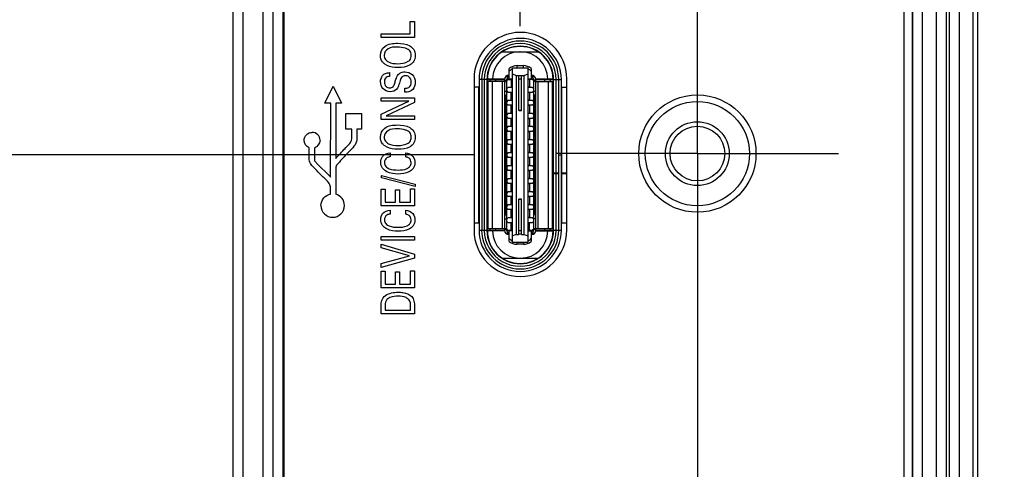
# Model space of a CAD drawing. Header units: inches. Extents: x 0 to 34, y 0 to 22.
# Tile 83 of 129: x 11.564 to 13.053, y 17.381 to 18.06. Entities that reach past the tile are written whole.
import ezdxf

# ---------------------------------------------------------------- set-up
doc = ezdxf.new("R2010")
doc.units = ezdxf.units.IN
doc.header["$LTSCALE"] = 1.87
doc.header["$MEASUREMENT"] = 0
doc.linetypes.add('CENTER', pattern=[0.6, 0.375, -0.075, 0.075, -0.075])
doc.layers.get('0').update_dxf_attribs({"linetype": 'CONTINUOUS'})
doc.layers.add('02___PRT_ALL_AXES', color=7, linetype='CONTINUOUS')
doc.layers.add('DIMENSIONS', color=7, linetype='CONTINUOUS')
doc.styles.get("Standard").update_dxf_attribs({"font": 'txt', "width": 0.8})
doc.dimstyles.new('DIMSTYLE_3', dxfattribs={"dimtxt": 0.125, "dimasz": 0.18, "dimexe": 0.125, "dimexo": 0.0625, "dimgap": 0.03125, "dimtad": 0, "dimtih": 1, "dimtoh": 1, "dimzin": 0, "dimdsep": 46, "dimtxsty": 'STANDARD', "dimblk": '_FILLED', "dimblk1": '_FILLED', "dimblk2": '_FILLED', "dimcen": 0.09, "dimazin": 0, "dimtp": 0.01, "dimtm": 0.01, "dimtfac": 1, "dimtofl": 0, "dimtmove": 0, "dimatfit": 3, "dimldrblk": '_FILLED', "dimfxl": 1, "dimtolj": 1, "dimtzin": 0, "dimarcsym": 0})

# ---------------------------------------------------------------- blocks, each defined once
blk = doc.blocks.new('*D22')
at = {"layer": 'DIMENSIONS', "color": 2, "linetype": 'CONTINUOUS'}
blk.add_line((12.3209, 18.0502), (12.3209, 19.62), dxfattribs=at)
at = {"layer": 'DIMENSIONS', "color": 2, "linetype": 'CONTINUOUS', "insert": (12.2584, 19.6825), "char_height": 0.125, "width": 1.525, "attachment_point": 1, "rotation": 90, "line_spacing_factor": 0.9}
blk.add_mtext('2X 11.04{\\ftxt.shx;\\W1.000000;\\H0.125000; }[.435]', dxfattribs=at)
blk = doc.blocks.new('_FILLED')
at = {"color": 0, "linetype": 'BYBLOCK'}
blk.add_solid([(0, 0), (-1, 0.1736), (-1, -0.1736)], dxfattribs=at)
blk = doc.blocks.new('*D28')
at = {"layer": 'DIMENSIONS', "color": 2, "linetype": 'CONTINUOUS'}
blk.add_line((12.2525, 17.856), (11.1985, 17.856), dxfattribs=at)
at = {"layer": 'DIMENSIONS', "color": 2, "linetype": 'CONTINUOUS', "insert": (11.136, 17.9185), "char_height": 0.125, "width": 1.325, "attachment_point": 3, "line_spacing_factor": 0.9}
blk.add_mtext('62.27{\\ftxt.shx;\\W1.000000;\\H0.125000; }[2.451]', dxfattribs=at)
blk = doc.blocks.new('*D52')
at = {"layer": 'DIMENSIONS', "color": 2, "linetype": 'CONTINUOUS'}
blk.add_line((12.9902, 18.9325), (11.1985, 18.9325), dxfattribs=at)
at = {"layer": 'DIMENSIONS', "color": 2, "linetype": 'CONTINUOUS', "insert": (11.136, 18.995), "char_height": 0.125, "width": 1.325, "attachment_point": 3, "line_spacing_factor": 0.9}
blk.add_mtext('89.61{\\ftxt.shx;\\W1.000000;\\H0.125000; }[3.528]', dxfattribs=at)

msp = doc.modelspace()

# ---------------------------------------------------------------- linework, layer by layer
at = {"color": 7, "linetype": 'CONTINUOUS'}
for p, q in [((11.9014, 18.8322), (11.9014, 15.7644)), ((12.9499, 18.8324), (12.9499, 15.5047)), ((12.9649, 18.8324), (12.9649, 15.5047)), ((12.9695, 18.8278), (12.9695, 15.5093)), ((12.9845, 18.8278), (12.9845, 15.5093)), ((11.9319, 18.7818), (11.9319, 15.9366)), ((11.9468, 18.7818), (11.9468, 15.9366)), ((11.9469, 18.7818), (11.9469, 15.9366)), ((11.9619, 18.7818), (11.9619, 15.9366)), ((11.9637, 18.7709), (11.9637, 15.9552)), ((12.9011, 15.5674), (12.9011, 18.7709)), ((12.9141, 15.5538), (12.9141, 18.7818)), ((12.9142, 15.5537), (12.9142, 18.7818)), ((12.9292, 15.5537), (12.9292, 18.7818)), ((13.0053, 18.7771), (13.0053, 15.56)), ((12.2938, 18.0119), (12.348, 18.0119)), ((12.3135, 18.0192), (12.3135, 18.0194)), ((12.3213, 18.0197), (12.3205, 18.0197)), ((12.3284, 18.0194), (12.3284, 18.0192)), ((12.2721, 17.9819), (12.2722, 17.9819)), ((12.2722, 17.9819), (12.2727, 17.9819)), ((12.2732, 17.9839), (12.2728, 17.9839)), ((12.3044, 17.9707), (12.3044, 17.9867)), ((12.3091, 17.7243), (12.3091, 17.9877)), ((12.3091, 17.9877), (12.3328, 17.9877)), ((12.3162, 17.9877), (12.3162, 17.9908)), ((12.3162, 17.9908), (12.3257, 17.9908)), ((12.3257, 17.9877), (12.3257, 17.9908)), ((12.3328, 17.7243), (12.3328, 17.9877)), ((12.3375, 17.9867), (12.3375, 17.9707)), ((12.3691, 17.9839), (12.3687, 17.9839)), ((12.3692, 17.9819), (12.3696, 17.9819)), ((12.3696, 17.9819), (12.3698, 17.9819)), ((12.2587, 17.9697), (12.2587, 17.7422)), ((12.2705, 17.9697), (12.2587, 17.9697)), ((12.2627, 17.9697), (12.2627, 17.7422)), ((12.2666, 17.9697), (12.2666, 17.7422)), ((12.2705, 17.9697), (12.2705, 17.7422)), ((12.2721, 17.9662), (12.2705, 17.9662)), ((12.2713, 17.9707), (12.2974, 17.9707)), ((12.2713, 17.9705), (12.2713, 17.9697)), ((12.2713, 17.9697), (12.2973, 17.9697)), ((12.2721, 17.967), (12.2721, 17.7449)), ((12.2973, 17.967), (12.2721, 17.967)), ((12.2757, 17.967), (12.2757, 17.9697)), ((12.2784, 17.967), (12.2784, 17.7449)), ((12.2835, 17.9697), (12.2835, 17.967)), ((12.2934, 17.9697), (12.2934, 17.9707)), ((12.2942, 17.7449), (12.2942, 17.967)), ((12.2973, 17.9699), (12.2973, 17.742)), ((12.2973, 17.9688), (12.3005, 17.9688)), ((12.2973, 17.9668), (12.3005, 17.9668)), ((12.3005, 17.742), (12.3005, 17.9699)), ((12.3005, 17.9678), (12.3024, 17.9697)), ((12.3005, 17.9697), (12.3091, 17.9697)), ((12.3006, 17.9707), (12.3091, 17.9707)), ((12.3013, 17.9697), (12.3013, 17.9707)), ((12.3017, 17.9724), (12.3017, 17.9759)), ((12.3036, 17.9731), (12.3036, 17.9762)), ((12.3036, 17.9762), (12.3044, 17.9762)), ((12.3044, 17.9731), (12.3036, 17.9731)), ((12.3072, 17.9697), (12.3072, 17.9587)), ((12.3091, 17.9782), (12.315, 17.9758)), ((12.315, 17.9758), (12.315, 17.7361)), ((12.315, 17.9758), (12.319, 17.9758)), ((12.319, 17.9229), (12.319, 17.9758)), ((12.319, 17.9758), (12.3229, 17.9758)), ((12.3229, 17.9703), (12.319, 17.9703)), ((12.3229, 17.9229), (12.3229, 17.9758)), ((12.3229, 17.9758), (12.3268, 17.9758)), ((12.3268, 17.9758), (12.3328, 17.9782)), ((12.3268, 17.7361), (12.3268, 17.9758)), ((12.3328, 17.9707), (12.3413, 17.9707)), ((12.3414, 17.9697), (12.3328, 17.9697)), ((12.3335, 17.9697), (12.3335, 17.9707)), ((12.3347, 17.9697), (12.3347, 17.9587)), ((12.3383, 17.9762), (12.3375, 17.9762)), ((12.3383, 17.9731), (12.3375, 17.9731)), ((12.3383, 17.9762), (12.3383, 17.9731)), ((12.3394, 17.9697), (12.3414, 17.9678)), ((12.3402, 17.9759), (12.3402, 17.9724)), ((12.3414, 17.742), (12.3414, 17.9699)), ((12.3446, 17.9688), (12.3414, 17.9688)), ((12.3446, 17.9668), (12.3414, 17.9668)), ((12.3444, 17.9707), (12.3705, 17.9707)), ((12.3446, 17.742), (12.3446, 17.9699)), ((12.3446, 17.9697), (12.3705, 17.9697)), ((12.3446, 17.967), (12.3698, 17.967)), ((12.3477, 17.967), (12.3477, 17.7449)), ((12.3583, 17.967), (12.3583, 17.9697)), ((12.3635, 17.7449), (12.3635, 17.967)), ((12.3662, 17.9697), (12.3662, 17.967)), ((12.3698, 17.7449), (12.3698, 17.967)), ((12.3698, 17.9662), (12.3713, 17.9662)), ((12.3705, 17.9697), (12.3705, 17.9705)), ((12.3713, 17.7422), (12.3713, 17.9697)), ((12.3713, 17.9697), (12.3831, 17.9697)), ((12.3753, 17.8288), (12.3753, 17.9697)), ((12.3792, 17.7422), (12.3792, 17.9697)), ((12.3831, 17.8564), (12.3831, 17.9697)), ((12.2587, 17.9583), (12.2511, 17.9583)), ((12.258, 17.9583), (12.258, 17.7536)), ((12.2705, 17.9603), (12.2713, 17.9603)), ((12.2713, 17.9603), (12.2713, 17.7516)), ((12.2973, 17.9525), (12.3005, 17.9525)), ((12.3005, 17.9558), (12.3024, 17.9577)), ((12.3005, 17.953), (12.3024, 17.951)), ((12.3091, 17.9577), (12.3024, 17.9577)), ((12.3024, 17.951), (12.3091, 17.951)), ((12.3072, 17.9587), (12.3091, 17.9587)), ((12.3328, 17.9587), (12.3347, 17.9587)), ((12.3394, 17.9577), (12.3328, 17.9577)), ((12.3328, 17.951), (12.3394, 17.951)), ((12.3394, 17.9577), (12.3414, 17.9558)), ((12.3394, 17.951), (12.3414, 17.953)), ((12.3414, 17.9525), (12.3446, 17.9525)), ((12.3705, 17.7516), (12.3705, 17.9603)), ((12.3705, 17.9603), (12.3713, 17.9603)), ((12.3831, 17.9583), (12.3913, 17.9583)), ((12.3839, 17.8288), (12.3839, 17.9583)), ((12.2975, 17.9463), (12.3005, 17.9463)), ((12.2993, 17.7695), (12.2993, 17.9424)), ((12.2993, 17.9424), (12.3005, 17.9424)), ((12.3024, 17.938), (12.3005, 17.9361)), ((12.3091, 17.938), (12.3024, 17.938)), ((12.3072, 17.939), (12.3072, 17.9501)), ((12.3091, 17.9501), (12.3072, 17.9501)), ((12.3072, 17.939), (12.3091, 17.939)), ((12.3347, 17.9501), (12.3328, 17.9501)), ((12.3328, 17.939), (12.3347, 17.939)), ((12.3394, 17.938), (12.3328, 17.938)), ((12.3347, 17.9501), (12.3347, 17.939)), ((12.3394, 17.938), (12.3414, 17.9361)), ((12.3443, 17.9463), (12.3414, 17.9463)), ((12.3426, 17.9424), (12.3414, 17.9424)), ((12.3426, 17.9424), (12.3426, 17.7695)), ((12.3005, 17.9333), (12.3024, 17.9314)), ((12.3024, 17.9314), (12.3091, 17.9314)), ((12.3072, 17.9193), (12.3072, 17.9304)), ((12.3091, 17.9304), (12.3072, 17.9304)), ((12.3229, 17.9229), (12.319, 17.9229)), ((12.3229, 17.9228), (12.319, 17.9228)), ((12.3328, 17.9314), (12.3394, 17.9314)), ((12.3347, 17.9304), (12.3328, 17.9304)), ((12.3347, 17.9304), (12.3347, 17.9193)), ((12.3394, 17.9314), (12.3414, 17.9333)), ((12.3024, 17.9184), (12.3005, 17.9164)), ((12.3005, 17.9136), (12.3024, 17.9117)), ((12.3091, 17.9184), (12.3024, 17.9184)), ((12.3024, 17.9117), (12.3091, 17.9117)), ((12.3072, 17.9193), (12.3091, 17.9193)), ((12.3072, 17.8997), (12.3072, 17.9107)), ((12.3091, 17.9107), (12.3072, 17.9107)), ((12.3328, 17.9193), (12.3347, 17.9193)), ((12.3394, 17.9184), (12.3328, 17.9184)), ((12.3328, 17.9117), (12.3394, 17.9117)), ((12.3347, 17.9107), (12.3328, 17.9107)), ((12.3347, 17.9107), (12.3347, 17.8997)), ((12.3394, 17.9184), (12.3414, 17.9164)), ((12.3394, 17.9117), (12.3414, 17.9136)), ((12.3024, 17.8987), (12.3005, 17.8967)), ((12.3005, 17.894), (12.3024, 17.892)), ((12.3091, 17.8987), (12.3024, 17.8987)), ((12.3024, 17.892), (12.3091, 17.892)), ((12.3072, 17.8997), (12.3091, 17.8997)), ((12.3072, 17.88), (12.3072, 17.891)), ((12.3091, 17.891), (12.3072, 17.891)), ((12.3328, 17.8997), (12.3347, 17.8997)), ((12.3394, 17.8987), (12.3328, 17.8987)), ((12.3328, 17.892), (12.3394, 17.892)), ((12.3347, 17.891), (12.3328, 17.891)), ((12.3347, 17.891), (12.3347, 17.88)), ((12.3394, 17.8987), (12.3414, 17.8967)), ((12.3394, 17.892), (12.3414, 17.894)), ((12.3024, 17.879), (12.3005, 17.877)), ((12.3091, 17.879), (12.3024, 17.879)), ((12.3072, 17.88), (12.3091, 17.88)), ((12.3328, 17.88), (12.3347, 17.88)), ((12.3394, 17.879), (12.3328, 17.879)), ((12.3394, 17.879), (12.3414, 17.877)), ((12.3005, 17.8743), (12.3024, 17.8723)), ((12.3024, 17.8723), (12.3091, 17.8723)), ((12.3072, 17.8603), (12.3072, 17.8713)), ((12.3091, 17.8713), (12.3072, 17.8713)), ((12.3328, 17.8723), (12.3394, 17.8723)), ((12.3347, 17.8713), (12.3328, 17.8713)), ((12.3347, 17.8713), (12.3347, 17.8603)), ((12.3394, 17.8723), (12.3414, 17.8743)), ((12.3024, 17.8593), (12.3005, 17.8573)), ((12.3005, 17.8546), (12.3024, 17.8526)), ((12.3091, 17.8593), (12.3024, 17.8593)), ((12.3024, 17.8526), (12.3091, 17.8526)), ((12.3072, 17.8603), (12.3091, 17.8603)), ((12.3072, 17.8516), (12.3072, 17.8406)), ((12.3091, 17.8516), (12.3072, 17.8516)), ((12.3328, 17.8603), (12.3347, 17.8603)), ((12.3394, 17.8593), (12.3328, 17.8593)), ((12.3328, 17.8526), (12.3394, 17.8526)), ((12.3347, 17.8516), (12.3328, 17.8516)), ((12.3347, 17.8516), (12.3347, 17.8406)), ((12.3394, 17.8593), (12.3414, 17.8573)), ((12.3394, 17.8526), (12.3414, 17.8546)), ((12.3792, 17.8564), (12.3831, 17.8564)), ((12.3831, 17.8556), (12.3792, 17.8556)), ((12.3831, 17.7422), (12.3831, 17.8556)), ((12.3024, 17.8396), (12.3005, 17.8377)), ((12.3005, 17.8349), (12.3024, 17.8329)), ((12.3091, 17.8396), (12.3024, 17.8396)), ((12.3024, 17.8329), (12.3091, 17.8329)), ((12.3072, 17.8406), (12.3091, 17.8406)), ((12.3072, 17.8209), (12.3072, 17.8319)), ((12.3091, 17.8319), (12.3072, 17.8319)), ((12.3328, 17.8406), (12.3347, 17.8406)), ((12.3394, 17.8396), (12.3328, 17.8396)), ((12.3328, 17.8329), (12.3394, 17.8329)), ((12.3347, 17.8319), (12.3328, 17.8319)), ((12.3347, 17.8319), (12.3347, 17.8209)), ((12.3394, 17.8396), (12.3414, 17.8377)), ((12.3394, 17.8329), (12.3414, 17.8349)), ((12.3024, 17.8199), (12.3005, 17.818)), ((12.3091, 17.8199), (12.3024, 17.8199)), ((12.3072, 17.8209), (12.3091, 17.8209)), ((12.3328, 17.8209), (12.3347, 17.8209)), ((12.3394, 17.8199), (12.3328, 17.8199)), ((12.3394, 17.8199), (12.3414, 17.818)), ((12.3713, 17.8288), (12.3792, 17.8288)), ((12.3713, 17.828), (12.3792, 17.828)), ((12.3753, 17.7422), (12.3753, 17.828)), ((12.3831, 17.8288), (12.3913, 17.8288)), ((12.3831, 17.828), (12.3913, 17.828)), ((12.3839, 17.7536), (12.3839, 17.828)), ((12.3005, 17.8152), (12.3024, 17.8132)), ((12.3024, 17.8132), (12.3091, 17.8132)), ((12.3072, 17.8012), (12.3072, 17.8123)), ((12.3091, 17.8123), (12.3072, 17.8123)), ((12.3328, 17.8132), (12.3394, 17.8132)), ((12.3347, 17.8123), (12.3328, 17.8123)), ((12.3347, 17.8123), (12.3347, 17.8012)), ((12.3394, 17.8132), (12.3414, 17.8152)), ((12.3024, 17.8003), (12.3005, 17.7983)), ((12.3005, 17.7955), (12.3024, 17.7936)), ((12.3091, 17.8003), (12.3024, 17.8003)), ((12.3024, 17.7936), (12.3091, 17.7936)), ((12.3072, 17.8012), (12.3091, 17.8012)), ((12.3072, 17.7815), (12.3072, 17.7926)), ((12.3091, 17.7926), (12.3072, 17.7926)), ((12.319, 17.7891), (12.3229, 17.7891)), ((12.319, 17.7361), (12.319, 17.789)), ((12.3229, 17.789), (12.319, 17.789)), ((12.3229, 17.7361), (12.3229, 17.789)), ((12.3328, 17.8012), (12.3347, 17.8012)), ((12.3394, 17.8003), (12.3328, 17.8003)), ((12.3328, 17.7936), (12.3394, 17.7936)), ((12.3347, 17.7926), (12.3328, 17.7926)), ((12.3347, 17.7926), (12.3347, 17.7815)), ((12.3394, 17.8003), (12.3414, 17.7983)), ((12.3394, 17.7936), (12.3414, 17.7955)), ((12.3024, 17.7806), (12.3005, 17.7786)), ((12.3005, 17.7758), (12.3024, 17.7739)), ((12.3091, 17.7806), (12.3024, 17.7806)), ((12.3024, 17.7739), (12.3091, 17.7739)), ((12.3072, 17.7815), (12.3091, 17.7815)), ((12.3072, 17.7619), (12.3072, 17.7729)), ((12.3091, 17.7729), (12.3072, 17.7729)), ((12.3328, 17.7815), (12.3347, 17.7815)), ((12.3394, 17.7806), (12.3328, 17.7806)), ((12.3328, 17.7739), (12.3394, 17.7739)), ((12.3347, 17.7729), (12.3328, 17.7729)), ((12.3347, 17.7729), (12.3347, 17.7619)), ((12.3394, 17.7806), (12.3414, 17.7786)), ((12.3394, 17.7739), (12.3414, 17.7758)), ((12.2973, 17.7594), (12.3005, 17.7594)), ((12.2975, 17.7656), (12.3005, 17.7656)), ((12.2993, 17.7695), (12.3005, 17.7695)), ((12.3005, 17.7589), (12.3024, 17.7609)), ((12.3091, 17.7609), (12.3024, 17.7609)), ((12.3072, 17.7619), (12.3091, 17.7619)), ((12.3328, 17.7619), (12.3347, 17.7619)), ((12.3394, 17.7609), (12.3328, 17.7609)), ((12.3394, 17.7609), (12.3414, 17.7589)), ((12.3426, 17.7695), (12.3414, 17.7695)), ((12.3443, 17.7656), (12.3414, 17.7656)), ((12.3446, 17.7594), (12.3414, 17.7594)), ((12.2511, 17.7536), (12.2587, 17.7536)), ((12.2587, 17.7422), (12.2705, 17.7422)), ((12.2705, 17.7516), (12.2713, 17.7516)), ((12.2705, 17.7457), (12.2721, 17.7457)), ((12.2713, 17.7422), (12.2713, 17.7414)), ((12.2713, 17.7422), (12.2973, 17.7422)), ((12.2721, 17.7449), (12.2973, 17.7449)), ((12.2757, 17.7422), (12.2757, 17.7449)), ((12.2835, 17.7449), (12.2835, 17.7422)), ((12.2973, 17.7451), (12.3005, 17.7451)), ((12.2973, 17.7432), (12.3005, 17.7432)), ((12.3024, 17.7542), (12.3005, 17.7562)), ((12.3024, 17.7422), (12.3005, 17.7441)), ((12.3005, 17.7422), (12.3091, 17.7422)), ((12.3024, 17.7542), (12.3091, 17.7542)), ((12.3072, 17.7422), (12.3072, 17.7532)), ((12.3091, 17.7532), (12.3072, 17.7532)), ((12.3083, 17.7422), (12.3083, 17.7412)), ((12.3328, 17.7542), (12.3394, 17.7542)), ((12.3347, 17.7532), (12.3328, 17.7532)), ((12.3328, 17.7422), (12.3414, 17.7422)), ((12.3347, 17.7422), (12.3347, 17.7532)), ((12.3414, 17.7562), (12.3394, 17.7542)), ((12.3414, 17.7441), (12.3394, 17.7422)), ((12.3406, 17.7422), (12.3406, 17.7412)), ((12.3414, 17.7451), (12.3446, 17.7451)), ((12.3446, 17.7432), (12.3414, 17.7432)), ((12.3446, 17.7449), (12.3698, 17.7449)), ((12.3446, 17.7422), (12.3705, 17.7422)), ((12.3485, 17.7422), (12.3485, 17.7412)), ((12.3583, 17.7422), (12.3583, 17.7449)), ((12.3662, 17.7449), (12.3662, 17.7422)), ((12.3713, 17.7457), (12.3698, 17.7457)), ((12.3713, 17.7516), (12.3705, 17.7516)), ((12.3705, 17.7414), (12.3705, 17.7422)), ((12.3713, 17.7422), (12.3831, 17.7422)), ((12.3831, 17.7536), (12.3913, 17.7536)), ((12.2974, 17.7412), (12.2713, 17.7412)), ((12.2727, 17.73), (12.2722, 17.73)), ((12.2728, 17.728), (12.2732, 17.728)), ((12.3091, 17.7412), (12.3006, 17.7412)), ((12.3017, 17.736), (12.3017, 17.7395)), ((12.3036, 17.7357), (12.3036, 17.7388)), ((12.3036, 17.7388), (12.3044, 17.7388)), ((12.3036, 17.7357), (12.3044, 17.7357)), ((12.3044, 17.7253), (12.3044, 17.7412)), ((12.315, 17.7361), (12.3091, 17.7337)), ((12.315, 17.7361), (12.319, 17.7361)), ((12.3229, 17.7416), (12.319, 17.7416)), ((12.3229, 17.7362), (12.319, 17.7362)), ((12.3229, 17.7361), (12.3268, 17.7361)), ((12.3268, 17.7361), (12.3328, 17.7337)), ((12.3328, 17.7412), (12.3413, 17.7412)), ((12.3375, 17.7412), (12.3375, 17.7253)), ((12.3375, 17.7388), (12.3383, 17.7388)), ((12.3383, 17.7357), (12.3375, 17.7357)), ((12.3383, 17.7388), (12.3383, 17.7357)), ((12.3402, 17.7395), (12.3402, 17.736)), ((12.3444, 17.7412), (12.3705, 17.7412)), ((12.3687, 17.728), (12.3691, 17.728)), ((12.3692, 17.73), (12.3696, 17.73)), ((12.3091, 17.7243), (12.3328, 17.7243)), ((12.3162, 17.7211), (12.3162, 17.7243)), ((12.3257, 17.7211), (12.3162, 17.7211)), ((12.3257, 17.7243), (12.3257, 17.7211)), ((12.2938, 17.7001), (12.348, 17.7001)), ((12.3135, 17.6924), (12.3135, 17.6928)), ((12.3205, 17.6922), (12.3213, 17.6922)), ((12.3284, 17.6928), (12.3284, 17.6924))]:
    msp.add_line(p, q, dxfattribs=at)
at = {"color": 40, "linetype": 'CONTINUOUS'}
for p, q in [((12.1548, 18.0386), (12.1548, 18.0573)), ((12.1548, 18.0573), (12.161, 18.0573)), ((12.161, 18.0573), (12.161, 18.0331)), ((12.1108, 18.0331), (12.1108, 18.0386)), ((12.1108, 18.0386), (12.1548, 18.0386)), ((12.161, 18.0331), (12.1108, 18.0331)), ((12.1233, 17.9803), (12.1233, 17.9745)), ((12.0254, 17.9344), (12.0382, 17.96)), ((12.0382, 17.96), (12.051, 17.9344)), ((12.1463, 17.9508), (12.1463, 17.9566)), ((12.1108, 17.9372), (12.1108, 17.9423)), ((12.1108, 17.9423), (12.161, 17.9423)), ((12.1108, 17.9174), (12.1523, 17.9372)), ((12.1523, 17.9372), (12.1108, 17.9372)), ((12.161, 17.9423), (12.161, 17.9352)), ((12.0344, 17.9344), (12.0254, 17.9344)), ((12.0343, 17.8223), (12.0344, 17.9344)), ((12.0421, 17.9344), (12.0421, 17.8505)), ((12.051, 17.9344), (12.0421, 17.9344)), ((12.161, 17.9352), (12.1184, 17.9148)), ((12.0575, 17.8948), (12.0575, 17.9184)), ((12.0575, 17.9184), (12.0811, 17.9184)), ((12.0811, 17.9184), (12.0811, 17.8948)), ((12.1108, 17.9097), (12.1108, 17.9174)), ((12.161, 17.9097), (12.1108, 17.9097)), ((12.1184, 17.9148), (12.161, 17.9148)), ((12.161, 17.9148), (12.161, 17.9097)), ((12.0663, 17.8948), (12.0575, 17.8948)), ((12.0663, 17.8836), (12.0663, 17.8948)), ((12.074, 17.8948), (12.074, 17.8835)), ((12.0811, 17.8948), (12.074, 17.8948)), ((12.002, 17.8522), (12.002, 17.8668)), ((12.0097, 17.8666), (12.0097, 17.8522)), ((12.1243, 17.8592), (12.1243, 17.8532)), ((12.1478, 17.8529), (12.1478, 17.859)), ((12.0131, 17.8438), (12.0335, 17.8232)), ((12.0421, 17.8375), (12.0421, 17.8344)), ((12.0421, 17.8344), (12.0421, 17.7967)), ((12.0335, 17.8232), (12.0343, 17.8223)), ((12.1114, 17.8212), (12.1114, 17.8248)), ((12.1114, 17.8248), (12.1621, 17.8119)), ((12.1621, 17.8082), (12.1114, 17.8212)), ((12.0343, 17.797), (12.0343, 17.8044)), ((12.1108, 17.779), (12.1108, 17.8042)), ((12.1108, 17.8042), (12.1167, 17.8042)), ((12.1167, 17.8042), (12.1167, 17.7846)), ((12.1323, 17.7846), (12.1323, 17.8032)), ((12.1323, 17.8032), (12.1382, 17.8032)), ((12.1382, 17.8032), (12.1382, 17.7846)), ((12.1549, 17.7846), (12.1549, 17.8046)), ((12.1549, 17.8046), (12.161, 17.8046)), ((12.161, 17.8046), (12.161, 17.779)), ((12.1621, 17.8119), (12.1621, 17.8082)), ((12.161, 17.779), (12.1108, 17.779)), ((12.1167, 17.7846), (12.1323, 17.7846)), ((12.1243, 17.7727), (12.1243, 17.7668)), ((12.1382, 17.7846), (12.1549, 17.7846)), ((12.1478, 17.7665), (12.1478, 17.7726)), ((12.1108, 17.7272), (12.1108, 17.7327)), ((12.1108, 17.7327), (12.161, 17.7327)), ((12.161, 17.7272), (12.1108, 17.7272)), ((12.161, 17.7327), (12.161, 17.7272)), ((12.1108, 17.7155), (12.1108, 17.7212)), ((12.1108, 17.7212), (12.161, 17.7064)), ((12.1537, 17.7036), (12.1108, 17.7155)), ((12.1108, 17.6922), (12.1537, 17.7036)), ((12.161, 17.7003), (12.1108, 17.686)), ((12.161, 17.7064), (12.161, 17.7003)), ((12.1108, 17.686), (12.1108, 17.6922)), ((12.1108, 17.6555), (12.1108, 17.6807)), ((12.1108, 17.6807), (12.1167, 17.6807)), ((12.1167, 17.6807), (12.1167, 17.6611)), ((12.1323, 17.6611), (12.1323, 17.6797)), ((12.1323, 17.6797), (12.1382, 17.6797)), ((12.1382, 17.6797), (12.1382, 17.6611)), ((12.1549, 17.6611), (12.1549, 17.6811)), ((12.1549, 17.6811), (12.161, 17.6811)), ((12.161, 17.6811), (12.161, 17.6555)), ((12.161, 17.6555), (12.1108, 17.6555)), ((12.1167, 17.6611), (12.1323, 17.6611)), ((12.1382, 17.6611), (12.1549, 17.6611)), ((12.1108, 17.6161), (12.1108, 17.6277)), ((12.1166, 17.6283), (12.1166, 17.6216)), ((12.1553, 17.6216), (12.1553, 17.6271)), ((12.161, 17.6273), (12.161, 17.6161)), ((12.161, 17.6161), (12.1108, 17.6161)), ((12.1166, 17.6216), (12.1553, 17.6216))]:
    msp.add_line(p, q, dxfattribs=at)
at = {"color": 7, "linetype": 'CONTINUOUS'}
msp.add_lwpolyline([(11.8864, 18.8322), (11.8864, 15.7601), (11.8864, 15.755), (11.8864, 15.7501), (11.8864, 15.7454), (11.8864, 15.7408)], dxfattribs=at)
for radius in [0.0482, 0.0413]:
    msp.add_circle((12.5887, 17.858), radius, dxfattribs=at)
for centre, radius, start, end in [((12.3209, 17.9697), 0.0622, 0, 180), ((12.3209, 17.9697), 0.0583, 0, 180), ((12.3209, 17.9697), 0.0543, 359.9999, 180.0001), ((12.3209, 17.9697), 0.0504, 0, 180), ((12.3205, 17.9705), 0.0492, 90, 180), ((12.3205, 17.9705), 0.0413, 90, 179.7272), ((12.3213, 17.9705), 0.0492, 0, 90), ((12.3213, 17.9705), 0.0413, 0.2728, 89.9808), ((12.3162, 17.9719), 0.0189, 90, 128.6822), ((12.3162, 17.9719), 0.0157, 116.7437, 138.5904), ((12.3257, 17.9719), 0.0189, 51.3178, 90), ((12.3257, 17.9719), 0.0157, 41.4096, 63.2563), ((12.3036, 17.9699), 0.0063, 90, 180), ((12.3036, 17.9699), 0.00315, 90, 180), ((12.3383, 17.9699), 0.0063, 0, 90), ((12.3383, 17.9699), 0.00315, 0, 90), ((12.3209, 17.7422), 0.0622, 180, 360), ((12.3209, 17.7422), 0.0583, 180, 360), ((12.3209, 17.7422), 0.0543, 179.9999, 0.0001), ((12.3209, 17.7422), 0.0504, 180, 360), ((12.3036, 17.742), 0.0063, 180, 270), ((12.3036, 17.742), 0.00315, 180, 270), ((12.3383, 17.742), 0.0063, 270, 360), ((12.3383, 17.742), 0.00315, 270, 360), ((12.3205, 17.7414), 0.0492, 180, 270), ((12.272, 17.7148), 0.0152, 89.2264, 89.947), ((12.3205, 17.7414), 0.0413, 180.2728, 269.9808), ((12.3162, 17.74), 0.0157, 221.4096, 243.2563), ((12.3213, 17.7414), 0.0492, 270, 360), ((12.3213, 17.7414), 0.0413, 270, 359.7272), ((12.3257, 17.74), 0.0157, 296.7437, 318.5904), ((12.3699, 17.7519), 0.0219, 269.4562, 269.9621), ((12.3162, 17.74), 0.0189, 231.3178, 270), ((12.3257, 17.74), 0.0189, 270, 308.6822)]:
    msp.add_arc(centre, radius, start, end, dxfattribs=at)
at = {"color": 40, "linetype": 'CONTINUOUS'}
for centre, radius, start, end in [((12.0063, 17.8781), 0.012, 359.9867, 90.01), ((12.0375, 17.7796), 0.0177, 359.9578, 74.9674), ((12.0374, 17.7796), 0.0177, 179.9853, 270.0066), ((12.0374, 17.7796), 0.0177, 269.9716, 359.9306)]:
    msp.add_arc(centre, radius, start, end, dxfattribs=at)
at = {"color": 7, "linetype": 'CONTINUOUS'}
for centre, major_axis, start_param, end_param in [((12.2977, 17.9495), (0, 0.00315), -3.394273, -3.252934), ((12.2973, 17.9424), (0, 0.00394), -1.570796, -0.111341), ((12.3446, 17.9424), (0, 0.00394), 0.111341, 1.570796), ((12.3442, 17.9495), (0, 0.00315), -3.030252, -2.888912), ((12.2977, 17.7625), (0, 0.00315), 0.111341, 0.25268), ((12.2973, 17.7695), (0, 0.00394), -3.030252, -1.570796), ((12.3446, 17.7695), (0, 0.00394), -4.712389, -3.252934), ((12.3442, 17.7625), (0, 0.00315), -0.25268, -0.111341)]:
    msp.add_ellipse(centre, major_axis=major_axis, ratio=0.5, start_param=start_param, end_param=end_param, dxfattribs=at)
at = {"color": 40, "linetype": 'CONTINUOUS'}
for points, knots in [([(12.1095, 18.0065), (12.1095, 18.0115), (12.1158, 18.0236), (12.1287, 18.0246), (12.1354, 18.0246)], [0, 0, 0, 0, 0.425213, 1, 1, 1, 1]), ([(12.1353, 18.0188), (12.1305, 18.0188), (12.1212, 18.0189), (12.1153, 18.0103), (12.1153, 18.0066)], [0, 0, 0, 0, 0.566581, 1, 1, 1, 1]), ([(12.1517, 18.0152), (12.1504, 18.016), (12.1451, 18.0183), (12.1394, 18.0188), (12.1353, 18.0188)], [0, 0, 0, 0, 0.273359, 1, 1, 1, 1]), ([(12.1354, 18.0246), (12.1417, 18.0246), (12.1513, 18.0236), (12.1608, 18.0153), (12.1622, 18.0092), (12.1622, 18.0061)], [0, 0, 0, 0, 0.51727, 0.746543, 1, 1, 1, 1]), ([(12.1563, 18.0063), (12.1563, 18.0087), (12.1551, 18.0124), (12.1525, 18.0146), (12.1517, 18.0152)], [0, 0, 0, 0, 0.717739, 1, 1, 1, 1]), ([(12.1162, 17.9932), (12.1149, 17.9941), (12.1112, 17.9977), (12.1095, 18.003), (12.1095, 18.0065)], [0, 0, 0, 0, 0.310864, 1, 1, 1, 1]), ([(12.1153, 18.0066), (12.1153, 18.0044), (12.1164, 18), (12.1239, 17.9943), (12.131, 17.9938), (12.1358, 17.9938)], [0, 0, 0, 0, 0.242179, 0.467537, 1, 1, 1, 1]), ([(12.1622, 18.0061), (12.1622, 18.0031), (12.161, 17.9973), (12.1519, 17.989), (12.1424, 17.988), (12.1362, 17.988)], [0, 0, 0, 0, 0.250217, 0.475524, 1, 1, 1, 1]), ([(12.1517, 17.9974), (12.1525, 17.9979), (12.1552, 18.0001), (12.1563, 18.0038), (12.1563, 18.0063)], [0, 0, 0, 0, 0.283306, 1, 1, 1, 1]), ([(12.1147, 17.9779), (12.1155, 17.9784), (12.1181, 17.9799), (12.1212, 17.9802), (12.1233, 17.9803)], [0, 0, 0, 0, 0.297358, 1, 1, 1, 1]), ([(12.1362, 17.988), (12.1347, 17.988), (12.1278, 17.9883), (12.1205, 17.99), (12.1162, 17.9932)], [0, 0, 0, 0, 0.226104, 1, 1, 1, 1]), ([(12.1365, 17.9774), (12.1372, 17.9782), (12.1401, 17.9807), (12.144, 17.9814), (12.1465, 17.9814)], [0, 0, 0, 0, 0.30594, 1, 1, 1, 1]), ([(12.1465, 17.9814), (12.1505, 17.9814), (12.1594, 17.9787), (12.1622, 17.9697), (12.1622, 17.9655)], [0, 0, 0, 0, 0.485289, 1, 1, 1, 1]), ([(12.1098, 17.9666), (12.1098, 17.9674), (12.11, 17.9715), (12.1121, 17.9759), (12.1147, 17.9779)], [0, 0, 0, 0, 0.195219, 1, 1, 1, 1]), ([(12.1245, 17.9513), (12.1204, 17.9513), (12.112, 17.9546), (12.1098, 17.9629), (12.1098, 17.9666)], [0, 0, 0, 0, 0.524162, 1, 1, 1, 1]), ([(12.1233, 17.9745), (12.121, 17.9744), (12.1163, 17.9727), (12.1157, 17.968), (12.1157, 17.9661)], [0, 0, 0, 0, 0.540156, 1, 1, 1, 1]), ([(12.1157, 17.9661), (12.1157, 17.9638), (12.1168, 17.9589), (12.1217, 17.9572), (12.1238, 17.9572)], [0, 0, 0, 0, 0.518412, 1, 1, 1, 1]), ([(12.1312, 17.9644), (12.1318, 17.9663), (12.1332, 17.9708), (12.1348, 17.9753), (12.1365, 17.9774)], [0, 0, 0, 0, 0.429287, 1, 1, 1, 1]), ([(12.1388, 17.9664), (12.1384, 17.965), (12.1372, 17.9613), (12.136, 17.9574), (12.1343, 17.9555)], [0, 0, 0, 0, 0.354338, 1, 1, 1, 1]), ([(12.1473, 17.9756), (12.1452, 17.9756), (12.1404, 17.9735), (12.1395, 17.9687), (12.1388, 17.9664)], [0, 0, 0, 0, 0.461389, 1, 1, 1, 1]), ([(12.1463, 17.9566), (12.1485, 17.9566), (12.1542, 17.9571), (12.1563, 17.9632), (12.1563, 17.9662)], [0, 0, 0, 0, 0.416031, 1, 1, 1, 1]), ([(12.1563, 17.9662), (12.1563, 17.9691), (12.1542, 17.9745), (12.1492, 17.9756), (12.1473, 17.9756)], [0, 0, 0, 0, 0.603341, 1, 1, 1, 1]), ([(12.1622, 17.9655), (12.1622, 17.9646), (12.1619, 17.96), (12.1596, 17.9551), (12.1565, 17.9531)], [0, 0, 0, 0, 0.200649, 1, 1, 1, 1]), ([(12.1238, 17.9572), (12.1255, 17.9572), (12.1296, 17.9585), (12.1307, 17.9625), (12.1312, 17.9644)], [0, 0, 0, 0, 0.460822, 1, 1, 1, 1]), ([(12.1565, 17.9531), (12.1556, 17.9526), (12.1524, 17.9511), (12.1488, 17.9508), (12.1463, 17.9508)], [0, 0, 0, 0, 0.294155, 1, 1, 1, 1]), ([(12.1095, 17.8831), (12.1095, 17.888), (12.1158, 17.9001), (12.1287, 17.9012), (12.1354, 17.9012)], [0, 0, 0, 0, 0.425213, 1, 1, 1, 1]), ([(12.1353, 17.8953), (12.1305, 17.8953), (12.1212, 17.8954), (12.1153, 17.8868), (12.1153, 17.8831)], [0, 0, 0, 0, 0.566581, 1, 1, 1, 1]), ([(12.1517, 17.8917), (12.1504, 17.8925), (12.1451, 17.8948), (12.1394, 17.8953), (12.1353, 17.8953)], [0, 0, 0, 0, 0.273359, 1, 1, 1, 1]), ([(12.1354, 17.9012), (12.1417, 17.9012), (12.1513, 17.9001), (12.1608, 17.8918), (12.1622, 17.8857), (12.1622, 17.8826)], [0, 0, 0, 0, 0.51727, 0.746543, 1, 1, 1, 1]), ([(12.1563, 17.8828), (12.1563, 17.8852), (12.1551, 17.8889), (12.1525, 17.8911), (12.1517, 17.8917)], [0, 0, 0, 0, 0.717739, 1, 1, 1, 1]), ([(11.9942, 17.8781), (11.9942, 17.8811), (11.9968, 17.8875), (12.0032, 17.8901), (12.0062, 17.8901)], [0, 0, 0, 0, 0.500767, 1, 1, 1, 1]), ([(12.0604, 17.8702), (12.0623, 17.8722), (12.066, 17.876), (12.0663, 17.8813), (12.0663, 17.8836)], [0, 0, 0, 0, 0.543212, 1, 1, 1, 1]), ([(12.074, 17.8835), (12.074, 17.8803), (12.0733, 17.873), (12.0685, 17.8674), (12.0659, 17.8648)], [0, 0, 0, 0, 0.467254, 1, 1, 1, 1]), ([(12.1162, 17.8697), (12.1149, 17.8706), (12.1112, 17.8742), (12.1095, 17.8795), (12.1095, 17.8831)], [0, 0, 0, 0, 0.310864, 1, 1, 1, 1]), ([(12.1153, 17.8831), (12.1153, 17.8809), (12.1164, 17.8765), (12.1239, 17.8708), (12.131, 17.8703), (12.1358, 17.8703)], [0, 0, 0, 0, 0.242179, 0.467537, 1, 1, 1, 1]), ([(12.1622, 17.8826), (12.1622, 17.8797), (12.161, 17.8738), (12.1519, 17.8655), (12.1424, 17.8645), (12.1362, 17.8645)], [0, 0, 0, 0, 0.250217, 0.475524, 1, 1, 1, 1]), ([(12.1517, 17.8739), (12.1525, 17.8744), (12.1552, 17.8766), (12.1563, 17.8803), (12.1563, 17.8828)], [0, 0, 0, 0, 0.283306, 1, 1, 1, 1]), ([(12.0421, 17.8505), (12.0468, 17.8557), (12.0528, 17.8623), (12.059, 17.8688), (12.0604, 17.8702)], [0, 0, 0, 0, 0.78115, 1, 1, 1, 1]), ([(12.0659, 17.8648), (12.0616, 17.8604), (12.0543, 17.8534), (12.047, 17.8443), (12.0423, 17.8397), (12.0421, 17.8375)], [0, 0, 0, 0, 0.505707, 0.819179, 1, 1, 1, 1]), ([(12.1362, 17.8645), (12.1347, 17.8645), (12.1278, 17.8648), (12.1205, 17.8665), (12.1162, 17.8697)], [0, 0, 0, 0, 0.226104, 1, 1, 1, 1]), ([(12.0074, 17.8385), (12.0057, 17.8404), (12.002, 17.8444), (12.002, 17.8497), (12.002, 17.8522)], [0, 0, 0, 0, 0.514467, 1, 1, 1, 1]), ([(12.0097, 17.8522), (12.0097, 17.8507), (12.0094, 17.8473), (12.012, 17.845), (12.0131, 17.8438)], [0, 0, 0, 0, 0.484227, 1, 1, 1, 1]), ([(12.1101, 17.8448), (12.1101, 17.8479), (12.1121, 17.8558), (12.1202, 17.8589), (12.1243, 17.8592)], [0, 0, 0, 0, 0.429741, 1, 1, 1, 1]), ([(12.1243, 17.8532), (12.1226, 17.853), (12.118, 17.8521), (12.1157, 17.8472), (12.1157, 17.8446)], [0, 0, 0, 0, 0.393637, 1, 1, 1, 1]), ([(12.1478, 17.859), (12.1517, 17.8587), (12.1595, 17.8554), (12.1617, 17.8475), (12.1617, 17.8441)], [0, 0, 0, 0, 0.535794, 1, 1, 1, 1]), ([(12.1531, 17.851), (12.1518, 17.8519), (12.15, 17.8526), (12.1481, 17.8529), (12.1478, 17.8529)], [0, 0, 0, 0, 0.811732, 1, 1, 1, 1]), ([(12.0281, 17.8177), (12.0264, 17.8194), (12.0195, 17.8263), (12.0125, 17.8331), (12.0074, 17.8385)], [0, 0, 0, 0, 0.236047, 1, 1, 1, 1]), ([(12.1364, 17.8272), (12.1306, 17.8272), (12.1217, 17.8284), (12.1118, 17.8356), (12.1101, 17.8417), (12.1101, 17.8448)], [0, 0, 0, 0, 0.497617, 0.739369, 1, 1, 1, 1]), ([(12.1157, 17.8446), (12.1157, 17.8425), (12.1172, 17.8381), (12.1251, 17.8337), (12.1318, 17.8332), (12.1364, 17.8332)], [0, 0, 0, 0, 0.238185, 0.476678, 1, 1, 1, 1]), ([(12.1364, 17.8332), (12.1409, 17.8332), (12.1476, 17.8336), (12.1549, 17.8385), (12.156, 17.8425), (12.156, 17.8445)], [0, 0, 0, 0, 0.538674, 0.765684, 1, 1, 1, 1]), ([(12.1617, 17.8441), (12.1617, 17.8411), (12.1601, 17.835), (12.1505, 17.8282), (12.142, 17.8272), (12.1364, 17.8272)], [0, 0, 0, 0, 0.265261, 0.508404, 1, 1, 1, 1]), ([(12.0343, 17.8044), (12.0343, 17.8067), (12.0338, 17.8119), (12.03, 17.8157), (12.0281, 17.8177)], [0, 0, 0, 0, 0.444151, 1, 1, 1, 1]), ([(12.0197, 17.7796), (12.0197, 17.7836), (12.0227, 17.792), (12.0304, 17.7963), (12.0343, 17.797)], [0, 0, 0, 0, 0.503532, 1, 1, 1, 1]), ([(12.1101, 17.7583), (12.1101, 17.7615), (12.1121, 17.7694), (12.1202, 17.7724), (12.1243, 17.7727)], [0, 0, 0, 0, 0.429746, 1, 1, 1, 1]), ([(12.1478, 17.7726), (12.1517, 17.7723), (12.1595, 17.7689), (12.1617, 17.761), (12.1617, 17.7576)], [0, 0, 0, 0, 0.535784, 1, 1, 1, 1]), ([(12.1364, 17.7408), (12.1306, 17.7408), (12.1217, 17.7419), (12.1118, 17.7491), (12.1101, 17.7553), (12.1101, 17.7583)], [0, 0, 0, 0, 0.497617, 0.739369, 1, 1, 1, 1]), ([(12.1243, 17.7668), (12.1226, 17.7665), (12.118, 17.7657), (12.1157, 17.7608), (12.1157, 17.7581)], [0, 0, 0, 0, 0.393658, 1, 1, 1, 1]), ([(12.1157, 17.7581), (12.1157, 17.756), (12.1172, 17.7517), (12.1251, 17.7472), (12.1318, 17.7467), (12.1364, 17.7467)], [0, 0, 0, 0, 0.238188, 0.476686, 1, 1, 1, 1]), ([(12.1364, 17.7467), (12.1409, 17.7467), (12.1476, 17.7471), (12.1549, 17.752), (12.156, 17.7561), (12.156, 17.7581)], [0, 0, 0, 0, 0.538666, 0.765682, 1, 1, 1, 1]), ([(12.1617, 17.7576), (12.1617, 17.7546), (12.1601, 17.7486), (12.1505, 17.7418), (12.142, 17.7408), (12.1364, 17.7408)], [0, 0, 0, 0, 0.265313, 0.508435, 1, 1, 1, 1]), ([(12.1531, 17.7645), (12.1518, 17.7655), (12.15, 17.7662), (12.1481, 17.7664), (12.1478, 17.7665)], [0, 0, 0, 0, 0.811749, 1, 1, 1, 1]), ([(12.1108, 17.6277), (12.1108, 17.6305), (12.1107, 17.6367), (12.1147, 17.642), (12.1173, 17.6438)], [0, 0, 0, 0, 0.468426, 1, 1, 1, 1]), ([(12.1209, 17.6389), (12.1187, 17.6373), (12.1166, 17.6333), (12.1166, 17.6294), (12.1166, 17.6283)], [0, 0, 0, 0, 0.713932, 1, 1, 1, 1]), ([(12.1366, 17.6428), (12.1357, 17.6428), (12.1304, 17.6426), (12.1246, 17.6416), (12.1209, 17.6389)], [0, 0, 0, 0, 0.15448, 1, 1, 1, 1]), ([(12.1363, 17.6488), (12.1388, 17.6488), (12.146, 17.6482), (12.1534, 17.6455), (12.1569, 17.6421)], [0, 0, 0, 0, 0.336717, 1, 1, 1, 1]), ([(12.1525, 17.6375), (12.1513, 17.6388), (12.1465, 17.6421), (12.1406, 17.6428), (12.1366, 17.6428)], [0, 0, 0, 0, 0.296228, 1, 1, 1, 1])]:
    msp.add_open_spline(points, degree=3, knots=knots, dxfattribs=at)
for points in [[(12.1358, 17.9938), (12.1412, 17.9938), (12.1471, 17.9944), (12.1517, 17.9974)], [(12.1343, 17.9555), (12.132, 17.9528), (12.1281, 17.9513), (12.1245, 17.9513)], [(12.002, 17.8668), (11.9977, 17.8685), (11.9942, 17.8735), (11.9942, 17.8781)], [(12.0183, 17.8781), (12.0183, 17.8733), (12.0143, 17.8679), (12.0097, 17.8666)], [(12.1358, 17.8703), (12.1412, 17.8703), (12.1471, 17.871), (12.1517, 17.8739)], [(12.156, 17.8445), (12.156, 17.8469), (12.1549, 17.8495), (12.1531, 17.851)], [(12.156, 17.7581), (12.156, 17.7604), (12.1549, 17.7631), (12.1531, 17.7645)], [(12.1173, 17.6438), (12.1227, 17.6475), (12.1298, 17.6488), (12.1363, 17.6488)], [(12.1569, 17.6421), (12.1606, 17.6386), (12.161, 17.6324), (12.161, 17.6273)], [(12.1553, 17.6271), (12.1553, 17.6307), (12.155, 17.6349), (12.1525, 17.6375)]]:
    msp.add_open_spline(points, degree=3, dxfattribs=at)
at = {"layer": '02___PRT_ALL_AXES', "color": 7, "linetype": 'CONTINUOUS'}
for p, q in [((13.012, 18.7686), (13.012, 15.5686)), ((12.2511, 17.9709), (12.2511, 17.7426)), ((12.3913, 17.7426), (12.3913, 17.9709))]:
    msp.add_line(p, q, dxfattribs=at)
at = {"layer": '02___PRT_ALL_AXES', "color": 7, "linetype": 'CENTER'}
for q in [(12.5887, 18.0715), (12.3752, 17.858), (12.5887, 17.3249), (12.8023, 17.858)]:
    msp.add_line((12.5887, 17.858), q, dxfattribs=at)
at = {"layer": '02___PRT_ALL_AXES', "color": 7, "linetype": 'CONTINUOUS'}
for radius in [0.0886, 0.0787]:
    msp.add_circle((12.5887, 17.858), radius, dxfattribs=at)
for centre, start, end in [((12.3212, 17.9709), 0, 180), ((12.3212, 17.7426), 180, 360)]:
    msp.add_arc(centre, 0.0701, start, end, dxfattribs=at)

# ---------------------------------------------------------------- dimensions: what is measured, and where the dimension line sits
at = {"layer": 'DIMENSIONS', "color": 2, "linetype": 'CONTINUOUS'}
dim = msp.add_ordinate_dim(feature_location=(12.3209, 18.0502), offset=(0, 1.5699), dtype=1, origin=(11.8864, 17.9877), text='2X <>', dimstyle='DIMSTYLE_3', dxfattribs=at)
dim.commit()
dim.dimension.update_dxf_attribs({"geometry": '*D22', "text_midpoint": (12.3209, 20.445)})
for feature_location, offset, origin, picture, middle in [((12.9902, 18.9325), (-1.7917, 0), (13.0527, 15.4046), '*D52', (10.4735, 18.9325)), ((12.2525, 17.856), (-1.0541, 0), (12.315, 15.4046), '*D28', (10.4735, 17.856))]:
    dim = msp.add_ordinate_dim(feature_location=feature_location, offset=offset, dtype=0, origin=origin, dimstyle='DIMSTYLE_3', dxfattribs=at)
    dim.commit()
    dim.dimension.update_dxf_attribs({"geometry": picture, "text_midpoint": middle})

doc.saveas('drawing.dxf')
